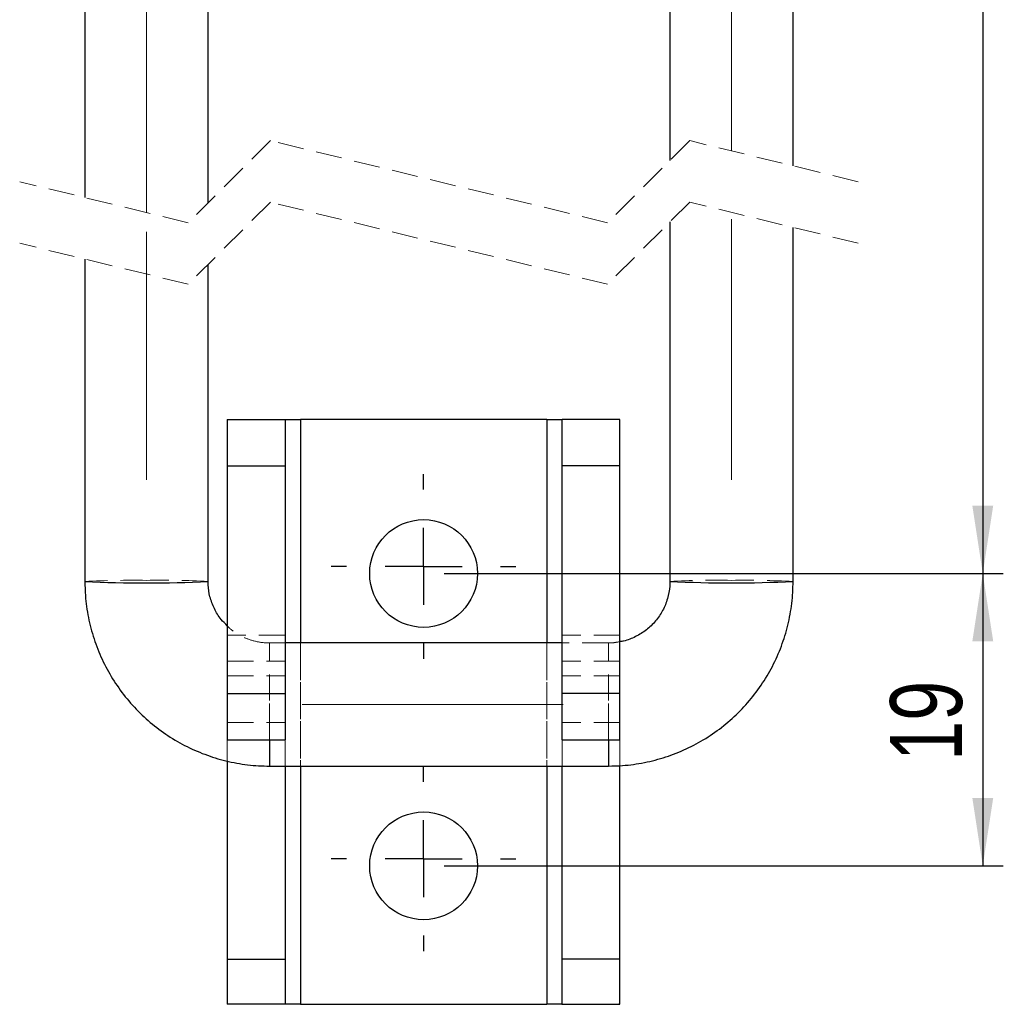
# Model space of a CAD drawing. Header units: millimetres. Extents: x 39 to 401, y 15 to 283.
# Tile 12 of 21: x 244 to 292, y 155 to 203. Entities that reach past the tile are written whole.
import ezdxf

# ---------------------------------------------------------------- set-up
doc = ezdxf.new("R2010")
doc.units = ezdxf.units.MM
doc.linetypes.add('CENTERX2', pattern=[20.32, 12.7, -2.54, 2.54, -2.54])
doc.linetypes.add('HIDDEN', pattern=[1.905, 1.27, -0.635])
doc.layers.add('FORMATO', color=179, linetype='Continuous')
doc.styles.add('SLDTEXTSTYLE0', font='TXT', dxfattribs={"width": 0.75})
doc.dimstyles.new('SLDDIMSTYLE0', dxfattribs={"dimtxt": 3.5, "dimasz": 3.302, "dimexe": 0, "dimexo": 0.0625, "dimgap": 0.875, "dimtad": 1, "dimdec": 0, "dimlfac": 1.333333, "dimrnd": 1e-09, "dimzin": 12, "dimdsep": 46, "dimtxsty": 'SLDTEXTSTYLE0', "dimsah": 1, "dimcen": 0.09, "dimadec": 0, "dimazin": 3, "dimtfac": 1, "dimtofl": 0, "dimtmove": 0, "dimatfit": 3, "dimfxl": 0, "dimfrac": 2, "dimtolj": 1, "dimtzin": 12, "dimarcsym": 0})
doc.dimstyles.new('SLDDIMSTYLE4', dxfattribs={"dimtxt": 3.5, "dimasz": 3.302, "dimexe": 0, "dimexo": 0.0625, "dimgap": 0.875, "dimtad": 1, "dimdec": 3, "dimlfac": 1.333333, "dimrnd": 1e-09, "dimzin": 12, "dimdsep": 46, "dimtxsty": 'SLDTEXTSTYLE0', "dimsah": 1, "dimcen": 0.09, "dimadec": 0, "dimazin": 3, "dimtfac": 1, "dimtdec": 3, "dimtofl": 0, "dimtmove": 0, "dimatfit": 3, "dimfxl": 0, "dimfrac": 2, "dimtolj": 1, "dimtzin": 12, "dimarcsym": 0})

# ---------------------------------------------------------------- blocks, each defined once
blk = doc.blocks.new('_D_12')
at = {"layer": 'FORMATO'}
for p, q in [((279.496, 249.954), (291.845, 249.954)), ((290.845, 249.954), (290.845, 176.019)), ((264.604, 176.019), (291.845, 176.019))]:
    blk.add_line(p, q, dxfattribs=at)
for points in [[(290.845, 249.954), (290.337, 246.652), (291.353, 246.652)], [(290.845, 176.019), (291.353, 179.321), (290.337, 179.321)]]:
    blk.add_solid(points, dxfattribs=at)
at = {"layer": 'FORMATO', "insert": (286.333, 212.025), "char_height": 3.5, "attachment_point": 1, "rotation": 90, "style": 'SLDTEXTSTYLE0'}
blk.add_mtext('127', dxfattribs=at)
blk = doc.blocks.new('_D_13')
at = {"layer": 'FORMATO'}
for p, q in [((264.604, 176.019), (291.845, 176.019)), ((290.845, 176.019), (290.845, 161.769)), ((264.604, 161.769), (291.845, 161.769))]:
    blk.add_line(p, q, dxfattribs=at)
for points in [[(290.845, 176.019), (290.337, 172.717), (291.353, 172.717)], [(290.845, 161.769), (291.353, 165.071), (290.337, 165.071)]]:
    blk.add_solid(points, dxfattribs=at)
at = {"layer": 'FORMATO', "insert": (286.333, 166.885), "char_height": 3.5, "attachment_point": 1, "rotation": 90, "style": 'SLDTEXTSTYLE0'}
blk.add_mtext('19', dxfattribs=at)
blk = doc.blocks.new('SW_CENTERMARKSYMBOL_17')
at = {"layer": 'FORMATO', "color": 0}
for p, q in [((0, 3.75), (0, 4.5)), ((0, 0), (0, 1.875)), ((-3.75, 0), (-4.5, 0)), ((0, 0), (-1.875, 0)), ((0, 0), (0, -1.875)), ((0, 0), (1.875, 0)), ((3.75, 0), (4.5, 0)), ((0, -3.75), (0, -4.5))]:
    blk.add_line(p, q, dxfattribs=at)
blk = doc.blocks.new('SW_CENTERMARKSYMBOL_18')
at = {"layer": 'FORMATO', "color": 0}
for p, q in [((0, 3.75), (0, 4.5)), ((0, 0), (0, 1.875)), ((-3.75, 0), (-4.5, 0)), ((0, 0), (-1.875, 0)), ((0, 0), (0, -1.875)), ((0, 0), (1.875, 0)), ((3.75, 0), (4.5, 0)), ((0, -3.75), (0, -4.5))]:
    blk.add_line(p, q, dxfattribs=at)

msp = doc.modelspace()

# ---------------------------------------------------------------- linework, layer by layer
at = {"color": 7, "linetype": 'Continuous', "lineweight": 25}
for p, q in [((247.10409, 239.06903), (247.10409, 194.34542)), ((275.60409, 239.06903), (275.60409, 196.15613)), ((281.60409, 195.89185), (281.60409, 239.06903)), ((253.10409, 194.08113), (253.10409, 217.12987)), ((275.60409, 193.15613), (275.60409, 175.63181)), ((281.60409, 175.63181), (281.60409, 192.89185)), ((247.10409, 191.34542), (247.10409, 175.63181)), ((253.10409, 175.63181), (253.10409, 191.08113)), ((254.04159, 183.51883), (256.85409, 183.51883)), ((254.04159, 183.51883), (254.04159, 181.26883)), ((256.85409, 183.51883), (256.85409, 181.26883)), ((256.85409, 183.51883), (257.60409, 183.51883)), ((269.60409, 183.51883), (257.60409, 183.51883)), ((269.60409, 183.51883), (270.35409, 183.51883)), ((273.16659, 183.51883), (270.35409, 183.51883)), ((270.35409, 181.26883), (270.35409, 183.51883)), ((273.16659, 181.26883), (273.16659, 183.51883)), ((254.04159, 181.26883), (256.85409, 181.26883)), ((254.04159, 181.26883), (254.04159, 170.16883)), ((256.85409, 181.26883), (256.85409, 170.16883)), ((273.16659, 181.26883), (270.35409, 181.26883)), ((270.35409, 170.16883), (270.35409, 181.26883)), ((273.16659, 170.16883), (273.16659, 181.26883)), ((270.35409, 172.63272), (256.85409, 172.63272)), ((254.04159, 170.16883), (256.85409, 170.16883)), ((254.04159, 170.16883), (254.04159, 167.91883)), ((256.85409, 170.16883), (256.85409, 167.91883)), ((273.16659, 170.16883), (270.35409, 170.16883)), ((270.35409, 167.91883), (270.35409, 170.16883)), ((273.16659, 167.91883), (273.16659, 170.16883)), ((254.04159, 167.91883), (256.85409, 167.91883)), ((270.35409, 167.91883), (273.16659, 167.91883)), ((254.04159, 166.88849), (254.04159, 157.22455)), ((256.10409, 166.63272), (272.60409, 166.63272)), ((256.85409, 166.63272), (256.85409, 157.22455)), ((270.35409, 157.22455), (270.35409, 166.63272)), ((273.16659, 157.22455), (273.16659, 166.65433)), ((254.04159, 157.22455), (256.85409, 157.22455)), ((254.04159, 157.22455), (254.04159, 155.03253)), ((256.85409, 157.22455), (256.85409, 155.03253)), ((273.16659, 157.22455), (270.35409, 157.22455)), ((270.35409, 155.03253), (270.35409, 157.22455)), ((273.16659, 155.03253), (273.16659, 157.22455)), ((256.85409, 155.03253), (254.04159, 155.03253)), ((254.09342, 155.01883), (254.04159, 155.03253)), ((256.865, 155.01883), (256.85409, 155.03253)), ((270.35409, 155.03253), (270.34317, 155.01883)), ((270.35409, 155.03253), (273.16659, 155.03253)), ((273.16659, 155.03253), (273.11475, 155.01883)), ((256.865, 155.01883), (254.09342, 155.01883)), ((257.60409, 155.01883), (256.865, 155.01883)), ((257.60409, 155.01883), (269.60409, 155.01883)), ((270.34317, 155.01883), (269.60409, 155.01883)), ((270.34317, 155.01883), (273.11475, 155.01883))]:
    msp.add_line(p, q, dxfattribs=at)
at = {"color": 7, "linetype": 'HIDDEN', "lineweight": 18}
for p, q in [((256.14159, 197.11863), (252.14159, 193.11863)), ((272.56659, 193.11863), (256.14159, 197.11863)), ((276.56659, 197.11863), (272.56659, 193.11863)), ((284.77909, 195.11863), (276.56659, 197.11863)), ((252.14159, 193.11863), (243.92909, 195.11863)), ((256.14159, 194.11863), (252.14159, 190.11863)), ((272.56659, 190.11863), (256.14159, 194.11863)), ((276.56659, 194.11863), (272.56659, 190.11863)), ((284.77909, 192.11863), (276.56659, 194.11863)), ((252.14159, 190.11863), (243.92909, 192.11863)), ((257.60409, 183.51883), (257.60409, 155.01883)), ((269.60409, 183.51883), (269.60409, 155.01883)), ((254.04159, 181.26883), (256.85409, 181.26883)), ((270.35409, 181.26883), (273.16659, 181.26883)), ((256.85409, 173.00773), (254.04159, 173.00773)), ((273.16659, 173.00773), (270.35409, 173.00773)), ((256.85409, 172.63272), (256.10409, 172.63272)), ((256.10409, 167.91883), (256.10409, 172.63227)), ((257.60409, 172.63272), (257.60409, 166.63272)), ((269.60409, 172.63272), (269.60409, 166.63272)), ((272.60409, 172.63272), (270.35409, 172.63272)), ((272.60409, 167.91883), (272.60409, 172.63227)), ((254.04159, 171.74224), (256.85409, 171.74224)), ((273.16659, 171.74224), (270.35409, 171.74224)), ((254.04159, 171.02258), (256.85409, 171.02258)), ((273.16659, 171.02258), (270.35409, 171.02258)), ((256.10409, 166.63272), (256.10409, 169.68508)), ((272.60409, 166.63272), (272.60409, 169.68508)), ((254.04159, 168.76249), (256.85409, 168.76249)), ((273.16659, 168.76249), (270.35409, 168.76249)), ((254.04159, 167.91883), (254.04159, 166.88849)), ((256.85409, 167.91883), (256.85409, 166.63272)), ((270.35409, 166.63272), (270.35409, 167.91883)), ((273.16659, 166.65433), (273.16659, 167.91883))]:
    msp.add_line(p, q, dxfattribs=at)
at = {"color": 8, "linetype": 'Continuous', "lineweight": 25}
for p, q in [((257.60409, 183.51883), (257.60409, 172.63272)), ((269.60409, 183.51883), (269.60409, 172.63272)), ((256.10409, 167.91883), (256.10409, 166.63272)), ((272.60409, 167.91883), (272.60409, 166.63272)), ((257.60409, 166.63272), (257.60409, 155.01883)), ((269.60409, 166.63272), (269.60409, 155.01883))]:
    msp.add_line(p, q, dxfattribs=at)
at = {"color": 7, "linetype": 'Continuous', "lineweight": 25}
for centre in [(263.60409, 176.01883), (263.60409, 161.76883)]:
    msp.add_circle(centre, 2.625, dxfattribs=at)
at = {"color": 7, "linetype": 'HIDDEN', "lineweight": 18}
for centre, radius, start, end in [((249.4652, 126.31641), 49.37189, 89.258553, 92.741102), ((250.96474, 139.02352), 36.67075, 86.655504, 91.344841), ((277.74343, 139.02355), 36.67071, 88.655158, 93.344498), ((279.24297, 126.31639), 49.37192, 87.258899, 90.741446)]:
    msp.add_arc(centre, radius, start, end, dxfattribs=at)
at = {"color": 8, "linetype": 'Continuous', "lineweight": 25}
for centre, radius, start, end in [((250.10409, 238.37212), 62.81199, 267.2624215, 272.7375785), ((278.60409, 239.98514), 64.42322, 267.3309388, 272.6690612)]:
    msp.add_arc(centre, radius, start, end, dxfattribs=at)
at = {"color": 7, "linetype": 'Continuous', "lineweight": 25}
for points, knots in [([(247.10409, 175.63181), (247.10935, 175.40149), (247.12282, 174.81284), (247.25712, 173.87234), (247.52853, 172.82992), (247.92434, 171.82732), (248.43638, 170.87904), (249.058, 169.9986), (249.78017, 169.19858), (250.59262, 168.49038), (251.48373, 167.88409), (252.4408, 167.38851), (253.45018, 167.01014), (254.49737, 166.75652), (255.38865, 166.64561), (255.92559, 166.63594), (256.10409, 166.63272)], [0, 0, 0, 0, 0.04889824, 0.12497037, 0.20106934, 0.27716875, 0.3532685, 0.42936932, 0.50547093, 0.5815735, 0.65767735, 0.73378218, 0.80988797, 0.88599454, 0.96210181, 1, 1, 1, 1]), ([(254.04159, 173.47291), (253.93839, 173.57211), (253.68565, 173.81506), (253.39582, 174.29847), (253.1808, 174.87178), (253.10927, 175.32747), (253.10501, 175.57772), (253.10409, 175.63181)], [0, 0, 0, 0, 0.1769346, 0.43334858, 0.68975988, 0.93293923, 1, 1, 1, 1]), ([(272.60409, 166.63272), (272.83441, 166.63799), (273.4231, 166.65145), (274.36369, 166.78573), (275.40624, 167.05712), (276.40896, 167.45289), (277.35736, 167.9649), (278.23791, 168.58648), (279.03804, 169.30861), (279.74632, 170.121), (280.35267, 171.01205), (280.8483, 171.96904), (281.22668, 172.97834), (281.48031, 174.02543), (281.5912, 174.91657), (281.60087, 175.4534), (281.60409, 175.63181)], [0, 0, 0, 0, 0.04889823, 0.12497939, 0.20108696, 0.27719401, 0.35330057, 0.42940606, 0.50551084, 0.58161442, 0.65771702, 0.73381866, 0.8099192, 0.88601895, 0.96211813, 1, 1, 1, 1]), ([(275.60409, 175.63181), (275.60227, 175.55508), (275.59558, 175.27178), (275.50383, 174.78574), (275.26883, 174.20727), (274.91811, 173.68997), (274.46908, 173.25353), (273.93863, 172.92772), (273.49328, 172.74197), (273.22724, 172.70661), (273.16659, 172.69855)], [0, 0, 0, 0, 0.05564642, 0.20544448, 0.35547983, 0.50552374, 0.6555735, 0.80562753, 0.95568321, 1, 1, 1, 1])]:
    msp.add_open_spline(points, degree=3, knots=knots, dxfattribs=at)
at = {"color": 7, "linetype": 'HIDDEN', "lineweight": 18}
for points, knots in [([(256.10409, 172.63272), (256.02733, 172.63456), (255.74403, 172.64132), (255.25666, 172.73181), (254.68351, 172.97193), (254.26976, 173.22678), (254.08525, 173.42582), (254.04159, 173.47291)], [0, 0, 0, 0, 0.100857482, 0.372229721, 0.644003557, 0.915762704, 1, 1, 1, 1]), ([(273.16659, 172.69855), (273.03359, 172.67205), (272.84745, 172.63496), (272.65813, 172.63322), (272.60409, 172.63272)], [0, 0, 0, 0, 0.71451685, 1, 1, 1, 1])]:
    msp.add_open_spline(points, degree=3, knots=knots, dxfattribs=at)
at = {"layer": 'FORMATO', "linetype": 'CENTERX2', "lineweight": 18}
for p, q in [((250.10409, 193.61483), (250.10409, 248.54494)), ((278.60409, 196.62244), (278.60409, 248.54494)), ((278.60409, 180.58314), (278.60409, 195.68089)), ((250.10409, 180.58314), (250.10409, 192.67328)), ((270.39579, 169.63272), (256.89579, 169.63272))]:
    msp.add_line(p, q, dxfattribs=at)

# ---------------------------------------------------------------- block references
at = {"layer": 'FORMATO'}
for name, p in [('SW_CENTERMARKSYMBOL_17', (263.60409, 176.36725)), ('SW_CENTERMARKSYMBOL_18', (263.60409, 162.11725))]:
    msp.add_blockref(name, p, dxfattribs=at)

# ---------------------------------------------------------------- dimensions: what is measured, and where the dimension line sits
dim = msp.add_linear_dim(base=(290.84461, 176.01883), p1=(278.49586, 249.95404), p2=(263.60409, 176.01883), angle=90, text='127', dimstyle='SLDDIMSTYLE0', dxfattribs=at)
dim.commit()
dim.dimension.update_dxf_attribs({"geometry": '_D_12', "text_midpoint": (290.84461, 215.90418), "dimtype": 160})
dim = msp.add_linear_dim(base=(290.84461, 161.76883), p1=(263.60409, 176.01883), p2=(263.60409, 161.76883), angle=90, dimstyle='SLDDIMSTYLE4', dxfattribs=at)
dim.commit()
dim.dimension.update_dxf_attribs({"geometry": '_D_13', "text_midpoint": (290.84461, 169.47134), "dimtype": 160})

doc.saveas('drawing.dxf')
